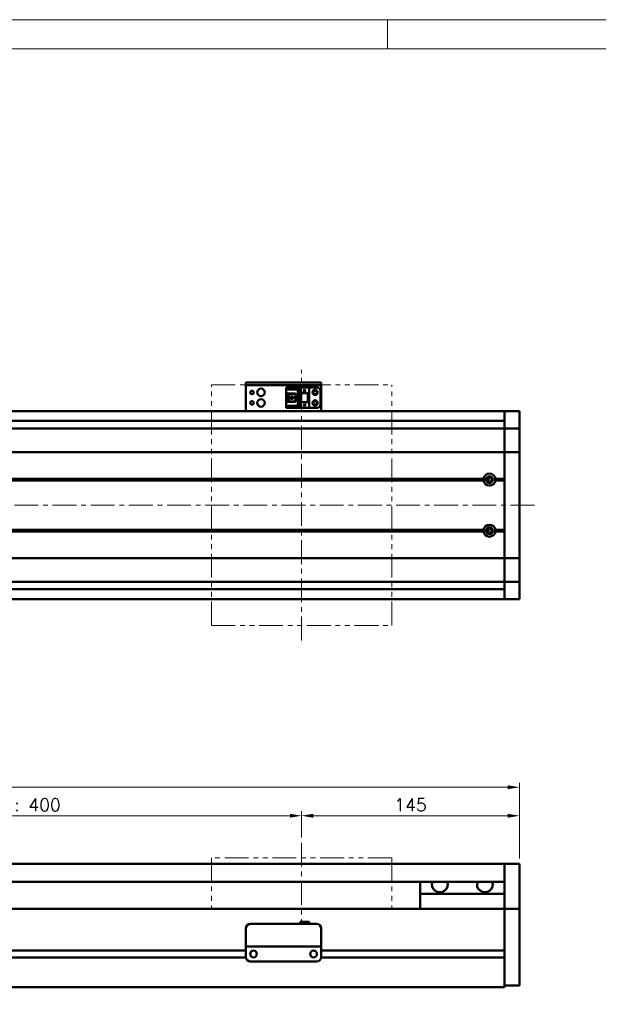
# Model space of a CAD drawing. Header units: millimetres. Extents: x 46891 to 50168, y 6223 to 9676.
# Tile 4 of 5: x 49113 to 49498, y 9021 to 9676. Entities that reach past the tile are written whole.
import ezdxf

# ---------------------------------------------------------------- set-up
doc = ezdxf.new("R2010")
doc.units = ezdxf.units.MM
doc.header["$LTSCALE"] = 0.5
doc.linetypes.add('CENTER', pattern=[50.8, 31.75, -6.35, 6.35, -6.35])
doc.linetypes.add('PHANTOM', pattern=[63.5, 31.75, -6.35, 6.35, -6.35, 6.35, -6.35])
doc.layers.get('0').update_dxf_attribs({"lineweight": 20})
doc.layers.add('1', color=1, linetype='CENTER', lineweight=13)
doc.layers.add('외형선(ISO)', color=7, linetype='Continuous', lineweight=50)
doc.styles.add('DSR TEXT', font='romans.shx', dxfattribs={"bigfont": 'whgtxt.shx'})
doc.styles.get("Standard").update_dxf_attribs({"font": 'romans.shx', "bigfont": 'whgtxt.shx'})
doc.dimstyles.new('DSR', dxfattribs={"dimscale": 2, "dimtxt": 3, "dimasz": 3, "dimexe": 0.5, "dimexo": 0.5, "dimgap": 0.5, "dimtad": 1, "dimdsep": 46, "dimtxsty": 'Standard', "dimcen": 2.5, "dimclrd": 4, "dimclre": 4, "dimclrt": 2, "dimadec": 0, "dimazin": 2, "dimtfac": 1, "dimtmove": 0, "dimatfit": 3, "dimfxl": 0, "dimlwd": -1, "dimlwe": -1, "dimarcsym": 0})

# ---------------------------------------------------------------- blocks, each defined once
blk = doc.blocks.new('A$C1C1952E1')
at = {"color": 1}
blk.add_lwpolyline([(0, 0), (420, 0), (420, 297), (0, 297)], close=True, dxfattribs=at)
at = {"color": 3}
blk.add_lwpolyline([(5, 5), (415, 5), (415, 292), (5, 292)], close=True, dxfattribs=at)
blk = doc.blocks.new('*D85')
at = {"color": 1, "linetype": 'ByBlock'}
for p, q in [((48900.29, 9131.66), (48900.29, 9149.06)), ((48908.09, 9146.06), (49292.49, 9146.06)), ((49300.29, 9131.66), (49300.29, 9149.06))]:
    blk.add_line(p, q, dxfattribs=at)
at = {"color": 1}
for points in [[(48908.09, 9147.36), (48908.09, 9144.76), (48900.29, 9146.06)], [(49292.49, 9147.36), (49292.49, 9144.76), (49300.29, 9146.06)]]:
    blk.add_solid(points, dxfattribs=at)
at = {"layer": 'Defpoints', "color": 0}
for p in [(49300.29, 9146.06), (48900.29, 9128.06), (49300.29, 9128.06)]:
    blk.add_point(p, dxfattribs=at)
at = {"color": 3, "insert": (49100.29, 9153.26), "char_height": 8.4, "attachment_point": 5, "style": 'DSR TEXT'}
blk.add_mtext('STROKE : 400', dxfattribs=at)
blk = doc.blocks.new('*D86')
at = {"color": 1, "linetype": 'ByBlock'}
for p, q in [((49300.29, 9131.66), (49300.29, 9149.06)), ((49308.09, 9146.06), (49437.49, 9146.06)), ((49445.29, 9117.66), (49445.29, 9149.06))]:
    blk.add_line(p, q, dxfattribs=at)
at = {"color": 1}
for points in [[(49308.09, 9147.36), (49308.09, 9144.76), (49300.29, 9146.06)], [(49437.49, 9147.36), (49437.49, 9144.76), (49445.29, 9146.06)]]:
    blk.add_solid(points, dxfattribs=at)
at = {"layer": 'Defpoints', "color": 0}
for p in [(49445.29, 9146.06), (49300.29, 9128.06), (49445.29, 9114.06)]:
    blk.add_point(p, dxfattribs=at)
at = {"color": 3, "insert": (49372.79, 9153.26), "char_height": 8.4, "attachment_point": 5, "style": 'DSR TEXT'}
blk.add_mtext('145', dxfattribs=at)
blk = doc.blocks.new('*D83')
at = {"color": 1, "linetype": 'ByBlock'}
for p, q in [((48745.29, 9117.66), (48745.29, 9168)), ((49445.29, 9117.66), (49445.29, 9168)), ((49437.49, 9165), (48753.09, 9165))]:
    blk.add_line(p, q, dxfattribs=at)
at = {"color": 1}
for points in [[(48753.09, 9166.3), (48753.09, 9163.7), (48745.29, 9165)], [(49437.49, 9166.3), (49437.49, 9163.7), (49445.29, 9165)]]:
    blk.add_solid(points, dxfattribs=at)
at = {"layer": 'Defpoints', "color": 0}
for p in [(48745.29, 9165), (48745.29, 9114.06), (49445.29, 9114.06)]:
    blk.add_point(p, dxfattribs=at)
at = {"color": 3, "insert": (49095.29, 9172.2), "char_height": 8.4, "attachment_point": 5, "style": 'DSR TEXT'}
blk.add_mtext('700', dxfattribs=at)

msp = doc.modelspace()

# ---------------------------------------------------------------- linework, layer by layer
at = {"color": 1}
msp.add_line((49357.48132, 9675.71252), (49357.48132, 9656.40752), dxfattribs=at)
at = {"color": 6, "linetype": 'PHANTOM'}
for p, q in [((49240.28843, 9432.7159), (49360.28843, 9432.7159)), ((49240.28843, 9272.7159), (49240.28843, 9432.7159)), ((49360.28843, 9272.7159), (49360.28843, 9432.7159)), ((49240.28843, 9272.7159), (49360.28843, 9272.7159)), ((49360.28843, 9118.05808), (49240.28843, 9118.05808)), ((49240.28843, 9118.05808), (49240.28843, 9084.05808)), ((49360.28843, 9118.05808), (49360.28843, 9084.05808))]:
    msp.add_line(p, q, dxfattribs=at)
at = {"layer": '1'}
for p, q in [((49300.28843, 9262.7159), (49300.28843, 9442.7159)), ((49455.28843, 9352.7159), (48735.28843, 9352.7159)), ((49300.28843, 9128.05808), (49300.28843, 9074.05808))]:
    msp.add_line(p, q, dxfattribs=at)
at = {"layer": '외형선(ISO)'}
for p, q in [((49263.28843, 9434.21588), (49263.28843, 9434.21586)), ((49263.28843, 9434.21588), (49313.28843, 9434.21588)), ((49263.28843, 9432.61586), (49263.28843, 9434.21586)), ((49266.28843, 9434.21585), (49310.28843, 9434.21585)), ((49313.28843, 9434.21586), (49313.28843, 9432.61586)), ((49263.28843, 9432.61586), (49263.28843, 9432.11588)), ((49263.28843, 9432.11588), (49263.28843, 9417.21588)), ((49266.28843, 9432.61585), (49310.28843, 9432.61585)), ((49290.08843, 9430.9159), (49305.28843, 9430.9159)), ((49290.08843, 9430.91589), (49290.08843, 9430.11589)), ((49290.08843, 9430.91589), (49299.28843, 9430.91589)), ((49290.08843, 9430.11589), (49298.38843, 9430.11589)), ((49290.08843, 9430.11589), (49290.08843, 9429.61589)), ((49290.08843, 9427.01589), (49290.08843, 9429.61589)), ((49290.08843, 9429.61589), (49297.88843, 9429.61589)), ((49298.38843, 9430.11589), (49297.88843, 9429.61589)), ((49297.88843, 9429.61589), (49297.88843, 9418.81589)), ((49298.38843, 9430.11589), (49298.38843, 9418.31589)), ((49299.28843, 9427.21587), (49299.28843, 9430.91587)), ((49299.28843, 9430.91587), (49305.28843, 9430.91587)), ((49299.28843, 9427.21587), (49299.28843, 9421.21589)), ((49299.28843, 9427.21587), (49305.28843, 9427.21587)), ((49299.78843, 9427.21587), (49299.78843, 9421.21589)), ((49300.08843, 9421.21589), (49300.08843, 9427.21587)), ((49301.68843, 9428.61587), (49302.28843, 9429.81587)), ((49301.88843, 9428.61587), (49301.68843, 9428.61587)), ((49301.88843, 9428.21587), (49301.88843, 9428.61587)), ((49302.68843, 9428.21587), (49301.88843, 9428.21587)), ((49302.28843, 9429.81587), (49302.88843, 9428.61587)), ((49302.68843, 9428.61587), (49302.68843, 9428.21587)), ((49302.88843, 9428.61587), (49302.68843, 9428.61587)), ((49304.48843, 9427.21587), (49304.48843, 9421.21589)), ((49304.78843, 9421.21589), (49304.78843, 9427.21587)), ((49310.78843, 9430.91589), (49305.28843, 9430.91589)), ((49305.28843, 9430.91587), (49305.28843, 9430.91589)), ((49305.28843, 9427.21587), (49305.28843, 9430.91587)), ((49305.28843, 9427.21587), (49305.28843, 9421.21589)), ((49312.78843, 9419.51589), (49312.78843, 9428.91589)), ((49313.28843, 9432.11588), (49313.28843, 9432.61586)), ((49313.28843, 9417.21588), (49313.28843, 9432.11588)), ((49290.08843, 9421.41589), (49290.08843, 9427.01589)), ((49290.08843, 9427.01589), (49296.28843, 9427.01589)), ((49290.08843, 9418.81589), (49290.08843, 9421.41589)), ((49296.28843, 9421.41589), (49290.08843, 9421.41589)), ((49291.38843, 9427.01589), (49291.38843, 9421.41589)), ((49291.88843, 9427.01589), (49291.88843, 9426.66589)), ((49291.88843, 9421.76589), (49291.88843, 9426.66589)), ((49291.88843, 9426.66589), (49296.28843, 9426.66589)), ((49291.88843, 9421.76589), (49291.88843, 9421.41589)), ((49296.28843, 9421.76589), (49291.88843, 9421.76589)), ((49292.84843, 9423.41589), (49292.84843, 9425.01589)), ((49292.84843, 9425.01589), (49294.68843, 9425.01589)), ((49294.68843, 9423.41589), (49292.84843, 9423.41589)), ((49294.68843, 9425.01589), (49294.68843, 9423.41589)), ((49296.28843, 9427.01589), (49296.28843, 9421.41589)), ((49299.78843, 9421.21589), (49299.28843, 9421.21589)), ((49299.28843, 9417.51587), (49299.28843, 9421.21587)), ((49299.28843, 9421.21587), (49305.28843, 9421.21587)), ((49299.78843, 9421.21589), (49300.08843, 9421.21589)), ((49300.08843, 9421.21589), (49304.48843, 9421.21589)), ((49304.48843, 9421.21589), (49304.78843, 9421.21589)), ((49305.28843, 9421.21589), (49304.78843, 9421.21589)), ((49305.28843, 9417.51587), (49305.28843, 9421.21587)), ((49435.28843, 9415.2159), (48960.28843, 9415.2159)), ((49263.28843, 9415.2159), (49263.28843, 9417.21588)), ((49290.08843, 9418.81589), (49290.08843, 9418.31589)), ((49297.88843, 9418.81589), (49290.08843, 9418.81589)), ((49290.08843, 9418.31589), (49290.08843, 9417.51589)), ((49298.38843, 9418.31589), (49290.08843, 9418.31589)), ((49290.08843, 9417.51589), (49299.28843, 9417.51589)), ((49298.38843, 9418.31589), (49297.88843, 9418.81589)), ((49299.28843, 9417.51587), (49305.28843, 9417.51587)), ((49301.68843, 9419.01587), (49302.28843, 9420.21587)), ((49301.88843, 9419.01587), (49301.68843, 9419.01587)), ((49301.88843, 9418.61587), (49301.88843, 9419.01587)), ((49302.68843, 9418.61587), (49301.88843, 9418.61587)), ((49302.28843, 9420.21587), (49302.88843, 9419.01587)), ((49302.68843, 9419.01587), (49302.68843, 9418.61587)), ((49302.88843, 9419.01587), (49302.68843, 9419.01587)), ((49310.78843, 9417.51589), (49305.28843, 9417.51589)), ((49313.28843, 9417.21588), (49313.28843, 9415.2159)), ((49435.28843, 9415.2159), (49435.28843, 9412.2159)), ((49435.28843, 9412.2159), (49435.28843, 9415.2159)), ((49435.28843, 9415.2159), (49445.28843, 9415.2159)), ((49445.28843, 9415.2159), (49445.28843, 9412.2159)), ((49435.28843, 9408.7159), (48960.28843, 9408.7159)), ((49435.28843, 9410.35573), (49435.28843, 9412.2159)), ((49435.28843, 9412.2159), (49435.28843, 9410.35573)), ((49435.28843, 9410.35573), (49435.28843, 9409.44777)), ((49435.28843, 9409.44777), (49435.28843, 9404.1761)), ((49445.28843, 9410.35573), (49445.28843, 9412.2159)), ((49445.28843, 9409.44777), (49445.28843, 9410.35573)), ((49445.28843, 9404.1761), (49445.28843, 9409.44777)), ((48755.28843, 9403.7159), (49435.28843, 9403.7159)), ((49435.28843, 9404.1761), (49435.28843, 9403.7159)), ((49435.28843, 9401.0074), (49435.28843, 9403.7159)), ((49435.28843, 9403.7159), (49445.28843, 9403.7159)), ((49435.28843, 9403.7159), (49435.28843, 9401.0074)), ((49435.28843, 9388.4074), (49435.28843, 9401.0074)), ((49435.28843, 9401.0074), (49435.28843, 9388.4074)), ((49445.28843, 9403.7159), (49445.28843, 9404.1761)), ((49445.28843, 9403.7159), (49445.28843, 9401.0074)), ((49445.28843, 9401.0074), (49445.28843, 9388.4074)), ((48755.28843, 9387.94331), (49435.28843, 9387.94331)), ((49435.28843, 9388.4074), (49435.28843, 9387.94331)), ((49435.28843, 9387.94331), (49435.28843, 9388.4074)), ((49435.28843, 9385.94331), (49435.28843, 9387.94331)), ((49435.28843, 9387.94331), (49445.28843, 9387.94331)), ((49435.28843, 9387.94331), (49435.28843, 9385.94331)), ((49445.28843, 9387.94331), (49445.28843, 9388.4074)), ((49445.28843, 9387.94331), (49445.28843, 9385.94331)), ((49435.28843, 9385.94331), (49435.28843, 9319.48849)), ((49435.28843, 9370.2159), (49435.28843, 9385.94331)), ((49445.28843, 9319.48849), (49445.28843, 9385.94331)), ((48768.78843, 9369.7159), (49421.78843, 9369.7159)), ((48769.25706, 9370.2159), (49421.31981, 9370.2159)), ((48769.25706, 9369.2159), (49421.31981, 9369.2159)), ((49424.72878, 9370.7159), (49424.01264, 9370.7159)), ((49424.72878, 9368.19457), (49424.72878, 9371.23722)), ((49428.78843, 9369.7159), (49435.28843, 9369.7159)), ((49429.25706, 9370.2159), (49435.28843, 9370.2159)), ((49429.25706, 9369.2159), (49435.28843, 9369.2159)), ((49435.28843, 9336.2159), (49435.28843, 9369.2159)), ((48768.78843, 9335.7159), (49421.78843, 9335.7159)), ((48769.25706, 9336.2159), (49421.31981, 9336.2159)), ((49424.72878, 9334.19457), (49424.72878, 9337.23722)), ((49428.78843, 9335.7159), (49435.28843, 9335.7159)), ((49429.25706, 9336.2159), (49435.28843, 9336.2159)), ((48769.25706, 9335.2159), (49421.31981, 9335.2159)), ((49424.72878, 9334.7159), (49424.01264, 9334.7159)), ((49429.25706, 9335.2159), (49435.28843, 9335.2159)), ((49435.28843, 9319.48849), (49435.28843, 9335.2159)), ((48755.28843, 9317.48849), (49435.28843, 9317.48849)), ((49435.28843, 9317.48849), (49435.28843, 9319.48849)), ((49435.28843, 9319.48849), (49435.28843, 9317.48849)), ((49435.28843, 9317.48849), (49435.28843, 9317.0244)), ((49435.28843, 9317.48849), (49445.28843, 9317.48849)), ((49435.28843, 9317.0244), (49435.28843, 9317.48849)), ((49435.28843, 9304.4244), (49435.28843, 9317.0244)), ((49435.28843, 9317.0244), (49435.28843, 9304.4244)), ((49445.28843, 9319.48849), (49445.28843, 9317.48849)), ((49445.28843, 9317.0244), (49445.28843, 9317.48849)), ((49445.28843, 9317.0244), (49445.28843, 9304.4244)), ((49435.28843, 9301.7159), (49435.28843, 9304.4244)), ((49435.28843, 9304.4244), (49435.28843, 9301.7159)), ((49445.28843, 9304.4244), (49445.28843, 9301.7159)), ((48755.28843, 9301.7159), (49435.28843, 9301.7159)), ((49435.28843, 9296.7159), (48960.28843, 9296.7159)), ((49435.28843, 9301.7159), (49435.28843, 9301.2557)), ((49435.28843, 9301.7159), (49445.28843, 9301.7159)), ((49435.28843, 9301.2557), (49435.28843, 9295.98403)), ((49445.28843, 9301.2557), (49445.28843, 9301.7159)), ((49445.28843, 9295.98403), (49445.28843, 9301.2557)), ((49435.28843, 9290.2159), (48960.28843, 9290.2159)), ((49435.28843, 9295.98403), (49435.28843, 9295.07607)), ((49435.28843, 9293.2159), (49435.28843, 9295.07607)), ((49435.28843, 9295.07607), (49435.28843, 9293.2159)), ((49435.28843, 9293.2159), (49435.28843, 9290.2159)), ((49435.28843, 9290.2159), (49435.28843, 9293.2159)), ((49435.28843, 9290.2159), (49445.28843, 9290.2159)), ((49445.28843, 9295.07607), (49445.28843, 9295.98403)), ((49445.28843, 9293.2159), (49445.28843, 9295.07607)), ((49445.28843, 9293.2159), (49445.28843, 9290.2159)), ((48960.28843, 9114.05808), (49435.28843, 9114.05808)), ((49435.28843, 9114.05808), (49435.28843, 9112.05808)), ((49435.28843, 9114.05808), (49445.28843, 9114.05808)), ((49435.28843, 9112.05808), (49435.28843, 9114.05808)), ((49445.28843, 9112.05808), (49445.28843, 9114.05808)), ((49435.28843, 9111.27356), (49435.28843, 9112.05808)), ((49435.28843, 9112.05808), (49435.28843, 9111.27356)), ((49435.28843, 9110.77485), (49435.28843, 9111.27356)), ((49435.28843, 9111.27356), (49435.28843, 9110.77485)), ((49435.28843, 9110.77485), (49435.28843, 9109.70637)), ((49435.28843, 9109.70637), (49435.28843, 9110.77485)), ((49435.28843, 9109.70637), (49435.28843, 9106.72057)), ((49435.28843, 9106.72057), (49435.28843, 9109.70637)), ((49435.28843, 9098.15627), (49435.28843, 9106.72057)), ((49435.28843, 9106.72057), (49435.28843, 9102.55808)), ((49445.28843, 9112.05808), (49445.28843, 9111.27356)), ((49445.28843, 9111.27356), (49445.28843, 9110.77485)), ((49445.28843, 9109.70637), (49445.28843, 9110.77485)), ((49445.28843, 9106.72057), (49445.28843, 9109.70637)), ((49445.28843, 9106.72057), (49445.28843, 9098.15627)), ((48960.28843, 9102.05808), (49435.28843, 9102.05808)), ((49379.28843, 9094.05808), (49379.28843, 9102.05808)), ((49435.28843, 9094.05808), (49379.28843, 9094.05808)), ((49379.28843, 9084.05808), (49379.28843, 9094.05808)), ((49435.28843, 9096.06097), (49435.28843, 9098.15627)), ((49435.28843, 9084.63902), (49435.28843, 9096.06097)), ((49445.28843, 9098.15627), (49445.28843, 9096.06097)), ((49445.28843, 9096.06097), (49445.28843, 9084.63902)), ((49435.28843, 9084.05808), (48905.28843, 9084.05808)), ((49435.28843, 9084.05808), (49435.28843, 9084.63902)), ((49435.28843, 9081.05808), (49435.28843, 9084.05808)), ((49435.28843, 9084.05808), (49435.28843, 9081.05808)), ((49435.28843, 9084.05808), (49445.28843, 9084.05808)), ((49435.28843, 9081.05808), (49435.28843, 9056.50808)), ((49435.28843, 9038.30072), (49435.28843, 9081.05808)), ((49445.28843, 9084.63902), (49445.28843, 9084.05808)), ((49445.28843, 9081.05808), (49445.28843, 9084.05808)), ((49445.28843, 9081.05808), (49445.28843, 9038.30072)), ((49266.28843, 9074.05824), (49310.28843, 9074.05824)), ((49299.28843, 9075.55823), (49299.28843, 9074.05824)), ((49299.28843, 9075.55823), (49305.28843, 9075.55823)), ((49305.28843, 9075.55823), (49305.28843, 9074.05824)), ((49263.28843, 9061.05824), (49263.28843, 9071.05824)), ((49313.28843, 9071.05824), (49313.28843, 9061.05824)), ((49263.28843, 9061.05824), (49263.28843, 9059.05823)), ((49313.28843, 9059.05823), (49313.28843, 9061.05824)), ((49263.28843, 9056.30808), (48959.28843, 9056.30808)), ((49263.28843, 9056.30808), (48959.28843, 9056.30808)), ((49263.28843, 9059.05821), (49263.28843, 9059.05823)), ((49263.28843, 9059.05823), (49313.28843, 9059.05823)), ((49263.28843, 9058.5582), (49263.28843, 9059.05821)), ((49263.28843, 9059.05821), (49266.05893, 9059.05821)), ((49263.28843, 9052.0582), (49263.28843, 9058.5582)), ((49268.31177, 9056.30808), (49268.2651, 9056.30808)), ((49268.51793, 9059.05821), (49270.78843, 9059.05821)), ((49275.78843, 9059.05821), (49300.78843, 9059.05821)), ((49305.78843, 9059.05821), (49308.05893, 9059.05821)), ((49308.31177, 9056.30808), (49308.2651, 9056.30808)), ((49310.51793, 9059.05821), (49313.28843, 9059.05821)), ((49313.28843, 9059.05823), (49313.28843, 9059.05821)), ((49313.28843, 9059.05821), (49313.28843, 9058.5582)), ((49313.28843, 9058.5582), (49313.28843, 9052.0582)), ((49435.28843, 9056.30808), (49313.28843, 9056.30808)), ((49263.29888, 9051.80808), (48959.27799, 9051.80808)), ((49263.29888, 9051.80808), (48959.27799, 9051.80808)), ((49266.28843, 9049.0582), (49310.28843, 9049.0582)), ((49435.28843, 9051.80808), (49313.27799, 9051.80808)), ((49435.28843, 9051.60808), (49435.28843, 9038.30072)), ((49435.28843, 9036.1794), (49435.28843, 9038.30072)), ((49435.28843, 9038.30072), (49435.28843, 9036.1794)), ((49435.28843, 9036.1794), (49435.28843, 9032.05808)), ((49435.28843, 9033.05808), (49435.28843, 9036.1794)), ((49445.28843, 9036.1794), (49445.28843, 9038.30072)), ((49445.28843, 9036.1794), (49445.28843, 9033.05808)), ((48755.28843, 9032.05808), (49435.28843, 9032.05808)), ((49435.28843, 9033.05808), (49445.28843, 9033.05808))]:
    msp.add_line(p, q, dxfattribs=at)
for centre, radius in [((49267.28843, 9427.7159), 1.2295), ((49273.28843, 9427.7159), 2.5), ((49309.28843, 9427.71589), 1.75), ((49309.28843, 9427.7159), 1.2295), ((49267.28843, 9420.7159), 1.2295), ((49273.28843, 9420.7159), 2.5), ((49309.28843, 9420.71589), 1.75), ((49309.28843, 9420.7159), 1.2295), ((49425.28843, 9369.7159), 2.25), ((49425.28843, 9369.7159), 1.621), ((49425.28843, 9335.7159), 2.25), ((49425.28843, 9335.7159), 1.621), ((49268.28843, 9054.0582), 2.25), ((49308.28843, 9054.0582), 2.25)]:
    msp.add_circle(centre, radius, dxfattribs=at)
for centre, radius, start, end in [((49310.78843, 9428.91589), 2, 0, 90), ((49310.78843, 9419.51589), 2, 270, 0), ((49425.28843, 9369.7159), 4, 7.18075572, 172.81924428), ((49425.28843, 9369.7159), 4, 187.18075578, 352.81924422), ((49425.28843, 9335.7159), 4, 7.18075578, 172.81924422), ((49425.28843, 9335.7159), 4, 187.18075578, 352.81924422), ((49266.28843, 9071.05824), 3, 90, 180), ((49310.28843, 9071.05824), 3, 0, 90), ((49266.28843, 9052.0582), 3, 180, 270), ((49310.28843, 9052.0582), 3, 270, 0)]:
    msp.add_arc(centre, radius, start, end, dxfattribs=at)
at = {"layer": '외형선(ISO)', "extrusion": (0, 0, -1)}
for centre, major_axis, start_param, end_param in [((49266.28843, 9434.21586), (-3, 0), 4.712389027, 6.283185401), ((49310.28843, 9434.21586), (3, 0), 0, 1.570796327), ((49266.28843, 9432.61586), (-3, 0), 4.71238898, 6.283185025), ((49310.28843, 9432.61586), (3, 0), 0.000000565, 1.570796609)]:
    msp.add_ellipse(centre, major_axis=major_axis, ratio=0.00001, start_param=start_param, end_param=end_param, dxfattribs=at)
at = {"layer": '외형선(ISO)'}
for centre, major_axis, ratio, start_param, end_param in [((49392.28843, 9100.05808), (5.25, 0), 0.923076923, 2.716178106, 6.708599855), ((49422.28843, 9100.05808), (5.25, 0), 0.923076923, 2.716178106, 6.708599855), ((49267.28843, 9059.05823), (-1.2295, 0), 0.00001, 3.138702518, 6.280295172), ((49273.28843, 9059.05823), (-2.5, 0), 0.00001, 3.141592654, 6.283185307), ((49303.28843, 9059.05823), (-2.5, 0), 0.00001, 3.141592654, 6.283185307), ((49309.28843, 9059.05823), (-1.2295, 0), 0.00001, 3.140629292, 6.282221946)]:
    msp.add_ellipse(centre, major_axis=major_axis, ratio=ratio, start_param=start_param, end_param=end_param, dxfattribs=at)
for points in [[(49421.31981, 9370.2159), (49421.55412, 9369.95021), (49421.78843, 9369.7159)], [(49421.78843, 9369.7159), (49421.55412, 9369.48159), (49421.31981, 9369.2159)], [(49428.78843, 9369.7159), (49429.02275, 9369.95021), (49429.25706, 9370.2159)], [(49429.25706, 9369.2159), (49429.02275, 9369.48159), (49428.78843, 9369.7159)], [(49421.31981, 9336.2159), (49421.55412, 9335.95021), (49421.78843, 9335.7159)], [(49421.78843, 9335.7159), (49421.55412, 9335.48159), (49421.31981, 9335.2159)], [(49428.78843, 9335.7159), (49429.02275, 9335.95021), (49429.25706, 9336.2159)], [(49429.25706, 9335.2159), (49429.02275, 9335.48159), (49428.78843, 9335.7159)]]:
    msp.add_open_spline(points, degree=2, dxfattribs=at)

# ---------------------------------------------------------------- block references
at = {"xscale": 3.861000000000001, "yscale": 3.861000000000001, "zscale": 3.861000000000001}
msp.add_blockref('A$C1C1952E1', (48546.67132, 8528.99552), dxfattribs=at)

# ---------------------------------------------------------------- dimensions: what is measured, and where the dimension line sits
for base, p1, p2, picture, middle in [((48745.28843, 9165.00367), (49445.28843, 9114.05808), (48745.28843, 9114.05808), '*D83', (49095.28843, 9172.20367)), ((49445.28843, 9146.05993), (49300.28843, 9128.05808), (49445.28843, 9114.05808), '*D86', (49372.78843, 9153.25993))]:
    dim = msp.add_linear_dim(base=base, p1=p1, p2=p2, dimstyle='DSR', override={"dimscale": 3, "dimtxt": 2.8, "dimasz": 2.600136, "dimexe": 1, "dimexo": 1.2, "dimgap": 1, "dimdec": 4, "dimtxsty": 'DSR TEXT', "dimclrd": 1, "dimclre": 1, "dimclrt": 3, "dimtdec": 4, "dimtix": 1})
    dim.commit()
    dim.dimension.update_dxf_attribs({"geometry": picture, "text_midpoint": middle})
dim = msp.add_linear_dim(base=(49300.28843, 9146.05993), p1=(48900.28843, 9128.05808), p2=(49300.28843, 9128.05808), text='STROKE : <>', dimstyle='DSR', override={"dimscale": 3, "dimtxt": 2.8, "dimasz": 2.600136, "dimexe": 1, "dimexo": 1.2, "dimgap": 1, "dimdec": 4, "dimtxsty": 'DSR TEXT', "dimclrd": 1, "dimclre": 1, "dimclrt": 3, "dimtdec": 4, "dimtix": 1})
dim.commit()
dim.dimension.update_dxf_attribs({"geometry": '*D85', "text_midpoint": (49100.28843, 9153.25993)})

doc.saveas('drawing.dxf')
